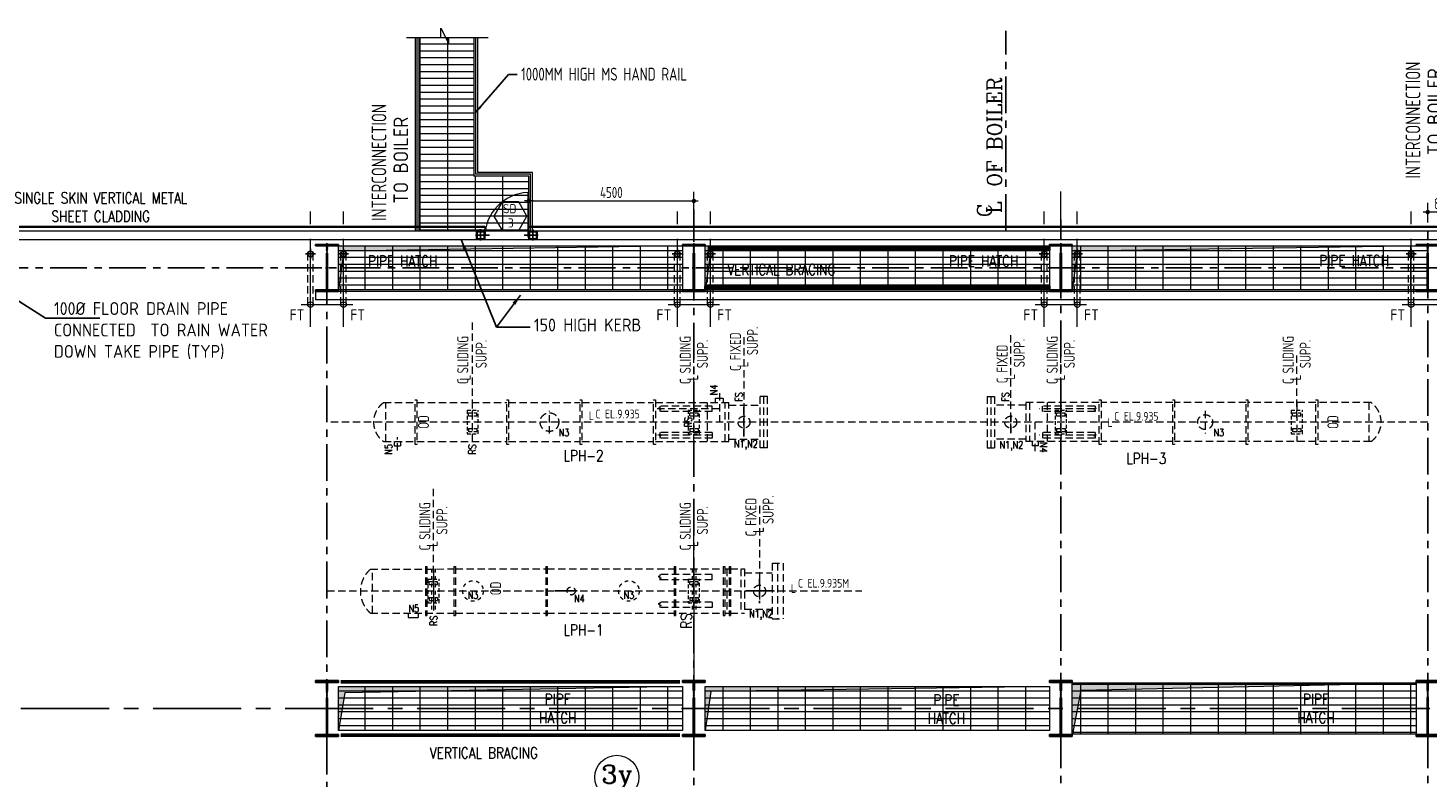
# Model space of a CAD drawing. Extents: x 18893 to 3351893, y -610358 to 406739.
# Tile 75 of 256: x 443057 to 481215, y 127381 to 147807. Entities that reach past the tile are written whole.
import ezdxf
from ezdxf.enums import TextEntityAlignment as Align

# ---------------------------------------------------------------- set-up
doc = ezdxf.new("R2010")
doc.units = 0
doc.header["$LTSCALE"] = 800
doc.header["$MEASUREMENT"] = 0
for name, pattern in [('CENTER', [2, 1.25, -0.25, 0.25, -0.25]), ('CENTER2', [1.125, 0.75, -0.125, 0.125, -0.125]), ('DASHDOT', [1, 0.5, -0.25, 0, -0.25]), ('HIDDEN', [0.375, 0.25, -0.125]), ('HIDDENS', [0.25, 0.125, -0.125])]:
    doc.linetypes.add(name, pattern=pattern)
doc.layers.get('0').update_dxf_attribs({"linetype": 'CONTINUOUS'})
for name, color, linetype, lineweight in [('2CON', 1, 'CONTINUOUS', 13), ('A-REMOVABLE GRATING', 252, 'CONTINUOUS', 9), ('A-WIN TAG', 3, 'CONTINUOUS', 13), ('CL LINE', 253, 'CONTINUOUS', 13), ('CLAD-1', 3, 'CONTINUOUS', 15), ('CONCRETE', 4, 'CONTINUOUS', 15), ('D', 2, 'CONTINUOUS', 15), ('DIM', 4, 'CONTINUOUS', 13), ('DOOR', 235, 'CONTINUOUS', 13), ('EQUPT', 251, 'HIDDEN', 9), ('HANDRAIL', 3, 'CONTINUOUS', 15), ('LOGO', 7, 'CONTINUOUS', 13), ('Opening', 30, 'CONTINUOUS', 15), ('STEEL-PLATFORMS', 42, 'CONTINUOUS', 15), ('T', 3, 'CONTINUOUS', 15), ('TEXT', 3, 'CONTINUOUS', 15)]:
    doc.layers.add(name, color=color, linetype=linetype, lineweight=lineweight)
for name, color, linetype in [('2MM', 2, 'CONTINUOUS'), ('CEN', 2, 'CENTER'), ('CENTER', 2, 'CENTER'), ('CL', 2, 'CENTER2'), ('COL', 1, 'CENTER'), ('GRID', 8, 'CENTER'), ('RAINWATER', 2, 'CONTINUOUS'), ('STR', 2, 'CONTINUOUS')]:
    doc.layers.add(name, color=color, linetype=linetype)
doc.styles.add('nik', font='isocp.shx')
doc.styles.add('ROMANC', font='romanc')
doc.styles.add('ROMANS', font='ISO9.shx', dxfattribs={"width": 0.8})
doc.styles.add('S3', font='ROMANS1.SHX', dxfattribs={"width": 0.8})
doc.styles.get("Standard").update_dxf_attribs({"font": 'ISO9'})
doc.styles.add('VER', font='ISO9.SHX')
doc.linetypes.add('FENCELINE1', pattern='A,0.25,-0.1,[133,ltypeshp.shx,S=0.1,R=0,X=-0.1,Y=0],-0.1,1', length=1.45)
doc.dimstyles.new('barka INTERNAL DIM', dxfattribs={"dimscale": 100, "dimtxt": 3, "dimasz": 1.2, "dimexe": 2.5, "dimexo": 2.5, "dimgap": 0.8, "dimtad": 1, "dimdsep": 46, "dimtxsty": 'ROMANS', "dimblk": 'DDOT1', "dimcen": 0, "dimclrd": 256, "dimclre": 256, "dimclrt": 2, "dimadec": 0, "dimazin": 2, "dimtp": 0.1, "dimtm": 0.1, "dimtfac": 0.71, "dimtmove": 2, "dimatfit": 3, "dimfxl": 0, "dimlwd": -1, "dimlwe": -1, "dimarcsym": 0})
doc.dimstyles.get("Standard").update_dxf_attribs({"dimtxt": 0.18, "dimasz": 0.18, "dimexe": 0.18, "dimexo": 0.0625, "dimgap": 0.09, "dimtad": 0, "dimtih": 1, "dimtoh": 1, "dimdec": 4, "dimzin": 0, "dimdsep": 46, "dimtxsty": 'Standard', "dimcen": 0.09, "dimadec": 0, "dimazin": 0, "dimtfac": 1, "dimtdec": 4, "dimtofl": 0, "dimtmove": 0, "dimatfit": 3, "dimfxl": 0, "dimtolj": 1, "dimtzin": 0, "dimarcsym": 0})

# ---------------------------------------------------------------- blocks, each defined once
blk = doc.blocks.new('A$C1C927E47')
at = {"layer": 'COL'}
h = blk.add_hatch(dxfattribs=at)
h.set_pattern_fill('ANSI31', color=256, scale=100, style=0)
h.paths.add_polyline_path([(16, 0), (0, 0), (0, -710), (16, -710)])
h.paths.add_polyline_path([(16, 710), (0, 710), (0, 0), (16, 0)])
h.paths.add_polyline_path([(0, 710), (-16, 710), (-16, 0), (0, 0)])
h.paths.add_polyline_path([(0, 0), (-16, 0), (-16, -710), (0, -710)])
h.paths.add_polyline_path([(-310, -710), (-310, -760), (0, -760), (0, -710)])
h.paths.add_polyline_path([(310, -760), (310, -710), (0, -710), (0, -760)])
h.paths.add_polyline_path([(310, 710), (310, 760), (0, 760), (0, 710)])
h.paths.add_polyline_path([(-310, 760), (-310, 710), (0, 710), (0, 760)])
at = {"layer": 'COL', "color": 2}
for p, q in [((0, -792), (0, 792)), ((44, 0), (-44, 0))]:
    blk.add_line(p, q, dxfattribs=at)
at = {"layer": 'COL'}
for p, q in [((310, 760), (-310, 760)), ((-310, 760), (-310, 710)), ((310, 710), (-310, 710)), ((-16, -710), (-16, 710)), ((16, -710), (16, 710)), ((310, 760), (310, 710)), ((-310, -710), (310, -710)), ((-310, -760), (-310, -710)), ((-310, -760), (310, -760)), ((310, -760), (310, -710))]:
    blk.add_line(p, q, dxfattribs=at)
blk = doc.blocks.new('A$C14326149')
at = {"layer": 'COL'}
h = blk.add_hatch(dxfattribs=at)
h.set_pattern_fill('ANSI31', color=256, scale=100, style=0)
h.paths.add_polyline_path([(310, 640), (0, 640), (0, 600), (310, 600)])
h.paths.add_polyline_path([(0, 600), (0, 640), (-310, 640), (-310, 600)])
h.paths.add_polyline_path([(0, -640), (0, -600), (-310, -600), (-310, -640)])
h.paths.add_polyline_path([(0, -600), (0, -640), (310, -640), (310, -600)])
h.paths.add_polyline_path([(-16, 0), (0, 0), (0, 600), (-16, 600)])
h.paths.add_polyline_path([(0, 0), (16, 0), (16, 600), (0, 600)])
h.paths.add_polyline_path([(16, 0), (0, 0), (0, -600), (16, -600)])
h.paths.add_polyline_path([(-16, -600), (0, -600), (0, 0), (-16, 0)])
for p, q in [((310, 640), (-310, 640)), ((-310, 640), (-310, 600)), ((310, 600), (-310, 600)), ((-16, -600), (-16, 600)), ((16, -600), (16, 600)), ((310, 640), (310, 600)), ((-310, -600), (310, -600)), ((-310, -640), (-310, -600)), ((-310, -640), (310, -640)), ((310, -640), (310, -600))]:
    blk.add_line(p, q, dxfattribs=at)
at = {"layer": 'COL', "color": 2}
for p, q in [((0, -672), (0, 672)), ((44, 0), (-44, 0))]:
    blk.add_line(p, q, dxfattribs=at)
blk = doc.blocks.new('DDOT1')
blk.add_line((-1, 0), (1, 0))
at = {"const_width": 0.5}
blk.add_lwpolyline([(-0.25, 0, 1), (0.25, 0, 1)], format="xyb", close=True, dxfattribs=at)
blk = doc.blocks.new('*D356')
at = {"layer": 'DIM'}
for p, q in [((456707, 142374), (456707, 143347)), ((456827, 143097), (461087, 143097)), ((461207, 142548), (461207, 143347))]:
    blk.add_line(p, q, dxfattribs=at)
at = {"layer": 'DIM', "xscale": 119.9999999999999, "yscale": 119.9999999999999, "zscale": 119.9999999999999, "rotation": 180}
blk.add_blockref('DDOT1', (456707, 143097), dxfattribs=at)
at = {"layer": 'DIM', "xscale": 119.9999999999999, "yscale": 119.9999999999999, "zscale": 119.9999999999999}
blk.add_blockref('DDOT1', (461207, 143097), dxfattribs=at)
at = {"layer": 'DIM', "color": 2, "insert": (458957, 143327), "char_height": 300, "attachment_point": 5, "style": 'ROMANS'}
blk.add_mtext('4500', dxfattribs=at)
blk = doc.blocks.new('*D273')
at = {"layer": 'DIM'}
for p, q in [((481207, 142507), (481207, 143044)), ((481887, 142794), (481327, 142794)), ((482007, 142735), (482007, 143044))]:
    blk.add_line(p, q, dxfattribs=at)
at = {"layer": 'DIM', "xscale": 119.9999999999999, "yscale": 119.9999999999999, "zscale": 119.9999999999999, "rotation": 180}
blk.add_blockref('DDOT1', (481207, 142794), dxfattribs=at)
at = {"layer": 'DIM', "xscale": 119.9999999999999, "yscale": 119.9999999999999, "zscale": 119.9999999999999}
blk.add_blockref('DDOT1', (482007, 142794), dxfattribs=at)
at = {"layer": 'DIM', "color": 2, "insert": (481607, 143024), "char_height": 300, "attachment_point": 5, "style": 'ROMANS'}
blk.add_mtext('800', dxfattribs=at)
blk = doc.blocks.new('SERVICE BUILDING-ARCH$0$dd1')
at = {"layer": 'DOOR'}
blk.add_lwpolyline([(-1000, 975), (0, 975), (0, 1000), (-1000, 1000)], close=True, dxfattribs=at)
blk.add_arc((13, 1014), 1014, 182.2093, 269.2412, dxfattribs=at)
blk = doc.blocks.new('A$C5FF37D36')
at = {"layer": '2MM'}
for p, q in [((0, 75), (-75, 75)), ((-75, 75), (-75, -75)), ((0, 75), (75, 75)), ((75, 75), (75, -75)), ((-75, -75), (0, -75)), ((75, -75), (0, -75))]:
    blk.add_line(p, q, dxfattribs=at)
for points in [[(0, -75), (0, -66, 0.397434), (-2, -64), (-63, -60, -0.397434), (-65, -58), (-65, 58, -0.397434), (-63, 60), (-2, 64, 0.397434), (0, 66), (0, 75)], [(0, -75), (0, -66, -0.397434), (2, -64), (63, -60, 0.397434), (65, -58), (65, 58, 0.397434), (63, 60), (2, 64, -0.397434), (0, 66), (0, 75)]]:
    blk.add_lwpolyline(points, format="xyb", dxfattribs=at)
at = {"layer": 'CL'}
for p, q in [((162, 0), (-95, 0)), ((0, 110), (0, -94))]:
    blk.add_line(p, q, dxfattribs=at)

msp = doc.modelspace()

# ---------------------------------------------------------------- hatches: boundary and pattern name
at = {"layer": 'A-REMOVABLE GRATING'}
h = msp.add_hatch(dxfattribs=at)
h.set_pattern_fill('GRATE', color=256, scale=6000, style=0)
h.paths.add_polyline_path([(455206.54, 147546.72), (453706.54, 147546.72), (453706.54, 142273.93), (456706.54, 142273.93), (456706.54, 143773.93), (455206.54, 143773.93)])
h = msp.add_hatch(dxfattribs=at)
h.set_pattern_fill('GRATE', color=256, scale=6000, style=0)
h.paths.add_polyline_path([(451516.54, 129873.93), (460896.54, 129873.93), (460896.54, 128673.93), (451516.54, 128673.93)])
h.paths.add_polyline_path([(461516.54, 129873.93), (470896.54, 129873.93), (470896.54, 128673.93), (461516.54, 128673.93)])
h.paths.add_polyline_path([(480896.54, 128573.93), (471516.54, 128573.93), (471516.54, 129973.93), (480896.54, 129973.93)])
h.paths.add_polyline_path([(500880.54, 129873.93), (491516.54, 129873.93), (491516.54, 128673.93), (500880.54, 128673.93)])
h.paths.add_polyline_path([(491516.54, 104873.93), (500896.54, 104873.93), (500896.54, 103673.93), (491516.54, 103673.93)])
h.paths.add_polyline_path([(471516.54, 104873.93), (479271.54, 104873.93), (479271.54, 103673.93), (471516.54, 103673.93)])
h.paths.add_polyline_path([(461516.54, 104873.93), (470896.54, 104873.93), (470896.54, 103673.93), (461516.54, 103673.93)])
h.paths.add_polyline_path([(451516.54, 104873.93), (460896.54, 104873.93), (460896.54, 103673.93), (451516.54, 103673.93)])
h.paths.add_polyline_path([(471516.54, 141873.93), (481206.54, 141873.93), (481206.54, 140673.93), (471516.54, 140673.93)])
h.paths.add_polyline_path([(461516.54, 141873.93), (470896.54, 141873.93), (470896.54, 140673.93), (461516.54, 140673.93)])
h.paths.add_polyline_path([(451516.54, 141873.93), (460896.54, 141873.93), (460896.54, 140673.93), (451516.54, 140673.93)])
at = {"layer": 'Opening'}
h = msp.add_hatch(color=5, dxfattribs=at)
h.dxf.hatch_style = 1
h.paths.add_polyline_path([(460896.54, 141873.93), (451516.54, 141873.93), (451516.54, 140673.93), (451663.91, 141732.1)])
h = msp.add_hatch(color=5, dxfattribs=at)
h.dxf.hatch_style = 1
h.paths.add_polyline_path([(470896.54, 141873.93), (461516.54, 141873.93), (461516.54, 140673.93), (461663.91, 141732.1)])
h = msp.add_hatch(color=5, dxfattribs=at)
h.dxf.hatch_style = 1
h.paths.add_polyline_path([(481206.54, 141873.93), (471516.54, 141873.93), (471516.54, 140673.93), (471663.91, 141732.1)])
h = msp.add_hatch(color=5, dxfattribs=at)
h.dxf.hatch_style = 1
h.paths.add_polyline_path([(460896.54, 129873.93), (451516.54, 129873.93), (451516.54, 128673.93), (451694.31, 129704.66)])
h = msp.add_hatch(color=5, dxfattribs=at)
h.dxf.hatch_style = 1
h.paths.add_polyline_path([(470896.54, 129873.93), (461516.54, 129873.93), (461516.54, 128673.93), (461663.91, 129732.1)])
h = msp.add_hatch(color=5, dxfattribs=at)
h.dxf.hatch_style = 1
h.paths.add_polyline_path([(480880.54, 129973.93), (471516.54, 129973.93), (471516.54, 128573.93), (471532.54, 128573.93), (471762.42, 129776.62)])

# ---------------------------------------------------------------- linework, layer by layer
at = {"layer": '2CON'}
msp.add_line((456655.97, 142685.37), (455755.97, 142685.37), dxfattribs=at)
at = {"layer": 'A-WIN TAG'}
msp.add_lwpolyline([(455980.97, 143075.08), (455755.97, 142685.37), (455980.97, 142295.66), (456430.97, 142295.66), (456655.97, 142685.37), (456430.97, 143075.08)], close=True, dxfattribs=at)
at = {"layer": 'CEN', "lineweight": -2}
for p, q in [((457423.07, 132473.93), (458023.07, 132473.93)), ((462621.51, 132473.93), (463371.51, 132473.93))]:
    msp.add_line(p, q, dxfattribs=at)
at = {"layer": 'CENTER'}
msp.add_line((469706.54, 142284.18), (469706.54, 147730.52), dxfattribs=at)
at = {"layer": 'CL'}
for p, q in [((450616.63, 141653.93), (450896.45, 141653.93)), ((450756.54, 141791.5), (450756.54, 141516.36)), ((451796.45, 141653.93), (451516.63, 141653.93)), ((451656.54, 141791.5), (451656.54, 141516.36)), ((460616.63, 141653.93), (460896.45, 141653.93)), ((460756.54, 141791.5), (460756.54, 141516.36)), ((461796.45, 141653.93), (461516.63, 141653.93)), ((461656.54, 141791.5), (461656.54, 141516.36)), ((470616.63, 141653.93), (470896.45, 141653.93)), ((470756.54, 141791.5), (470756.54, 141516.36)), ((471796.45, 141653.93), (471516.63, 141653.93)), ((471656.54, 141791.5), (471656.54, 141516.36)), ((480616.63, 141653.93), (480896.45, 141653.93)), ((480756.54, 141791.5), (480756.54, 141516.36))]:
    msp.add_line(p, q, dxfattribs=at)
at = {"layer": 'CL LINE', "linetype": 'CENTER2', "ltscale": 4}
for p, q in [((471206.54, 142284.18), (471206.54, 143358.5)), ((450756.54, 139664.2), (450756.54, 142809.48)), ((451656.54, 139664.2), (451656.54, 142809.48)), ((460756.54, 139664.2), (460756.54, 142809.47)), ((461656.54, 139664.2), (461656.54, 142809.47)), ((470756.54, 139664.19), (470756.54, 142809.47)), ((471656.54, 139664.19), (471656.54, 142809.47)), ((480756.54, 139664.19), (480756.54, 142809.47)), ((450506.54, 140273.94), (451906.54, 140273.94)), ((460506.54, 140273.94), (461906.54, 140273.94)), ((470506.54, 140273.93), (471906.54, 140273.93)), ((480506.54, 140273.93), (481906.54, 140273.93))]:
    msp.add_line(p, q, dxfattribs=at)
at = {"layer": 'CLAD-1'}
for p, q in [((455506.54, 142373.93), (428506.54, 142373.93)), ((455506.54, 142401.93), (455506.54, 142273.93)), ((482007.04, 142401.93), (456706.54, 142401.93)), ((482007.04, 142373.93), (456706.54, 142373.93))]:
    msp.add_line(p, q, dxfattribs=at)
at = {"layer": 'CLAD-1', "flags": 128}
msp.add_lwpolyline([(455506.54, 142401.93), (428478.54, 142401.93), (428478.54, 140155.93), (428606.54, 140155.93), (428963.54, 140155.93), (428963.54, 130551.93), (428478.54, 130551.93), (428478.54, 130423.93)], dxfattribs=at)
at = {"layer": 'CONCRETE'}
for p, q in [((432001.54, 142043.93), (453706.54, 142043.93)), ((453706.54, 142043.93), (483207.04, 142043.93)), ((455506.54, 142043.93), (455506.54, 142273.93)), ((456706.54, 142043.93), (456706.54, 142273.93)), ((481516.54, 140633.93), (450896.54, 140633.93)), ((450896.54, 140633.93), (450896.54, 140403.93)), ((481516.54, 140403.93), (450896.54, 140403.93))]:
    msp.add_line(p, q, dxfattribs=at)
at = {"layer": 'CONCRETE', "flags": 128}
msp.add_lwpolyline([(491091.54, 142273.93), (432001.54, 142273.93)], dxfattribs=at)
at = {"layer": 'D', "linetype": 'HIDDEN'}
for p, q in [((450681.53, 140273.94), (450681.52, 141652.46)), ((450831.52, 140273.94), (450831.52, 141652.46)), ((451581.54, 140273.94), (451581.54, 141653.37)), ((451731.53, 140273.94), (451731.54, 141653.37)), ((460681.53, 140273.94), (460681.52, 141652.46)), ((460831.52, 140273.94), (460831.52, 141652.46)), ((461581.54, 140273.94), (461581.54, 141653.37)), ((461731.53, 140273.94), (461731.54, 141653.37)), ((470681.53, 140273.93), (470681.53, 141652.46)), ((470831.53, 140273.93), (470831.53, 141652.46)), ((471581.54, 140273.93), (471581.54, 141653.37)), ((471731.53, 140273.93), (471731.54, 141653.37)), ((480681.53, 140273.93), (480681.53, 141652.46)), ((480831.53, 140273.93), (480831.53, 141652.46))]:
    msp.add_line(p, q, dxfattribs=at)
at = {"layer": 'D'}
for centre in [(450756.54, 140273.94), (451656.54, 140273.94), (460756.54, 140273.94), (461656.54, 140273.94), (470756.54, 140273.93), (471656.54, 140273.93), (480756.54, 140273.93)]:
    msp.add_circle(centre, 75, dxfattribs=at)
at = {"layer": 'DIM'}
for p, q in [((461206.54, 132657.64), (461206.54, 134405.41)), ((461206.54, 132473.93), (461206.54, 130159.06)), ((453417.04, 131749.93), (453690.04, 131749.93))]:
    msp.add_line(p, q, dxfattribs=at)
at = {"layer": 'DIM', "color": 8, "linetype": 'HIDDEN', "ltscale": 0.5}
for p, q in [((453952.98, 132797.63), (453952.98, 132150.23)), ((453952.98, 132797.63), (454260.1, 132797.63)), ((454260.1, 132150.23), (454260.1, 132797.63)), ((453991.37, 132729.8), (454221.71, 132729.8)), ((453991.37, 132649.03), (453991.37, 132729.8)), ((453991.37, 132649.03), (454221.71, 132649.03)), ((454221.71, 132649.03), (454221.71, 132729.8)), ((453952.98, 132150.23), (454260.1, 132150.23)), ((453991.37, 132298.83), (454221.71, 132298.83)), ((453991.37, 132298.83), (453991.37, 132218.06)), ((453991.37, 132218.06), (454221.71, 132218.06)), ((454221.71, 132298.83), (454221.71, 132218.06))]:
    msp.add_line(p, q, dxfattribs=at)
at = {"layer": 'DIM', "color": 2}
msp.add_line((454106.54, 133003.93), (454106.54, 131943.93), dxfattribs=at)
at = {"layer": 'DIM', "color": 1}
for p, q in [((461206.54, 128573.93), (461206.54, 129973.93)), ((461206.54, 129873.93), (461206.54, 128673.93)), ((471206.54, 129973.93), (471206.54, 128573.93)), ((471206.54, 128573.93), (471206.54, 129973.93)), ((481206.54, 129973.93), (481206.54, 128573.93))]:
    msp.add_line(p, q, dxfattribs=at)
at = {"layer": 'DIM', "color": 2}
msp.add_circle((459106.54, 127398.92), 600, dxfattribs=at)
at = {"layer": 'EQUPT'}
for p, q in [((455176.54, 137187.64), (455176.54, 139859.81)), ((462571.54, 139388.79), (462571.54, 136839.29)), ((469841.54, 136839.29), (469841.54, 139515.91)), ((461206.54, 137187.64), (461206.54, 138935.41)), ((471206.54, 137187.64), (471206.54, 138935.41)), ((477636.54, 137187.64), (477636.54, 138935.41)), ((461906.54, 137865.57), (461906.54, 137073.93)), ((463011.54, 136373.93), (463011.54, 137773.93)), ((463211.54, 137773.93), (463011.54, 137773.93)), ((463111.54, 136373.93), (463111.54, 137773.93)), ((463211.54, 136373.93), (463211.54, 137773.93)), ((469201.54, 137773.93), (469401.54, 137773.93)), ((469201.54, 137773.93), (469201.54, 136373.93)), ((469301.54, 137773.93), (469301.54, 136373.93)), ((469401.54, 137773.93), (469401.54, 136373.93)), ((452752.19, 137603.93), (453606.54, 137603.93)), ((452808.63, 136543.93), (452808.63, 137603.93)), ((453656.54, 137603.93), (456106.54, 137603.93)), ((456156.54, 137603.93), (458106.54, 137603.93)), ((457270.54, 136763.13), (457270.54, 137384.73)), ((458156.54, 137603.93), (460106.54, 137603.93)), ((460156.54, 137603.93), (462156.54, 137603.93)), ((461906.54, 137433.93), (460197.19, 137433.93)), ((461206.54, 136543.93), (461206.54, 137603.93)), ((461206.54, 136543.93), (461206.54, 137603.93)), ((461576.54, 136543.93), (461576.54, 137603.93)), ((461797.04, 137723.93), (462016.04, 137723.93)), ((461797.04, 137603.93), (461797.04, 137723.93)), ((462016.04, 137603.93), (462016.04, 137723.93)), ((462056.54, 136543.93), (462056.54, 137603.93)), ((462156.54, 136543.93), (462156.54, 137603.93)), ((462156.54, 137538.93), (463011.54, 137538.93)), ((470256.54, 137538.93), (469401.54, 137538.93)), ((472256.54, 137603.93), (470256.54, 137603.93)), ((470256.54, 137603.93), (470256.54, 136543.93)), ((470356.54, 137603.93), (470356.54, 136543.93)), ((472138.63, 137433.93), (470629.28, 137433.93)), ((470836.54, 137603.93), (470836.54, 136543.93)), ((471206.54, 137603.93), (471206.54, 136543.93)), ((474256.54, 137603.93), (472306.54, 137603.93)), ((476256.54, 137603.93), (474306.54, 137603.93)), ((475142.54, 137384.73), (475142.54, 136763.13)), ((478158.54, 137603.93), (476306.54, 137603.93)), ((479661, 137603.93), (478208.54, 137603.93)), ((479604.85, 137603.93), (479604.85, 136543.93)), ((481206.54, 137073.93), (451206.54, 137073.93)), ((470506.54, 136282.29), (470506.54, 137073.93)), ((461706.54, 136713.93), (460197.19, 136713.93)), ((462156.54, 136608.93), (463011.54, 136608.93)), ((470256.54, 136608.93), (469401.54, 136608.93)), ((472138.63, 136713.93), (470629.28, 136713.93)), ((452752.19, 136543.93), (453606.54, 136543.93)), ((453039.54, 136543.93), (453039.54, 136423.93)), ((453039.54, 136423.93), (453207.54, 136423.93)), ((453207.54, 136543.93), (453207.54, 136423.93)), ((453656.54, 136543.93), (456106.54, 136543.93)), ((456156.54, 136543.93), (458106.54, 136543.93)), ((458156.54, 136543.93), (460106.54, 136543.93)), ((460156.54, 136543.93), (462156.54, 136543.93)), ((463211.54, 136373.93), (463011.54, 136373.93)), ((469201.54, 136373.93), (469401.54, 136373.93)), ((472256.54, 136543.93), (470256.54, 136543.93)), ((470422.54, 136543.93), (470422.54, 136423.93)), ((470590.54, 136423.93), (470422.54, 136423.93)), ((470590.54, 136543.93), (470590.54, 136423.93)), ((474256.54, 136543.93), (472306.54, 136543.93)), ((476256.54, 136543.93), (474306.54, 136543.93)), ((478158.54, 136543.93), (476306.54, 136543.93)), ((479661, 136543.93), (478208.54, 136543.93)), ((454106.54, 132657.64), (454106.54, 135346.97)), ((462996.51, 134788.79), (462996.51, 132239.29)), ((463336.54, 133234.93), (463336.54, 131712.93)), ((463336.54, 133234.93), (463636.54, 133234.93)), ((463486.54, 133234.93), (463486.54, 131712.93)), ((463636.54, 133234.93), (463636.54, 131712.93)), ((452393.79, 133067.85), (454666.54, 133073.93)), ((452450.24, 131867.85), (452450.24, 133067.85)), ((453887, 133143.93), (453887, 131803.93)), ((453887, 133143.93), (453927, 133143.93)), ((453927, 133143.93), (453927, 131803.93)), ((453927, 133143.93), (453927, 131803.93)), ((454106.54, 133073.93), (454106.54, 131873.93)), ((454666.54, 133143.93), (454666.54, 131803.93)), ((454666.54, 133143.93), (454706.54, 133143.93)), ((454706.54, 133143.93), (454706.54, 131803.93)), ((454706.54, 133143.93), (454706.54, 131803.93)), ((454706.54, 133073.93), (457166.54, 133073.93)), ((457166.54, 133143.93), (457166.54, 131803.93)), ((457166.54, 133143.93), (457206.54, 133143.93)), ((457206.54, 133143.93), (457206.54, 131803.93)), ((457206.54, 133143.93), (457206.54, 131803.93)), ((457206.54, 133073.93), (462006.54, 133073.93)), ((460666.54, 133143.93), (460666.54, 131803.93)), ((460666.54, 133143.93), (460706.54, 133143.93)), ((460706.54, 133143.93), (460706.54, 131803.93)), ((460706.54, 133143.93), (460706.54, 131803.93)), ((461206.54, 133003.93), (461206.54, 131943.93)), ((462006.54, 133143.93), (462006.54, 131803.93)), ((462006.54, 133143.93), (462046.54, 133143.93)), ((462046.54, 133143.93), (462046.54, 131803.93)), ((462046.54, 133073.93), (462166.54, 133073.93)), ((462106.54, 133073.93), (462106.54, 131873.93)), ((462166.54, 133143.93), (462166.54, 131803.93)), ((462166.54, 133143.93), (462206.54, 133143.93)), ((462206.54, 133143.93), (462206.54, 131803.93)), ((462206.54, 133143.93), (462206.54, 131803.93)), ((462206.54, 133073.93), (462586.54, 133073.93)), ((462486.54, 133073.93), (462486.54, 131873.93)), ((462586.54, 133073.93), (462586.54, 131873.93)), ((462586.54, 132968.93), (463336.54, 132968.93)), ((451206.54, 132473.93), (465780.98, 132473.93)), ((452393.79, 131867.85), (454666.54, 131873.93)), ((453417.04, 131873.93), (453417.04, 131749.93)), ((453690.04, 131873.93), (453690.04, 131749.93)), ((453887, 131803.93), (453927, 131803.93)), ((454666.54, 131803.93), (454706.54, 131803.93)), ((454706.54, 131873.93), (457166.54, 131873.93)), ((457166.54, 131803.93), (457206.54, 131803.93)), ((457206.54, 131873.93), (462006.54, 131873.93)), ((460666.54, 131803.93), (460706.54, 131803.93)), ((462006.54, 131803.93), (462046.54, 131803.93)), ((462046.54, 131873.93), (462166.54, 131873.93)), ((462166.54, 131803.93), (462206.54, 131803.93)), ((462206.54, 131873.93), (462586.54, 131873.93)), ((462586.54, 131978.93), (463336.54, 131978.93)), ((463336.54, 131712.93), (463636.54, 131712.93))]:
    msp.add_line(p, q, dxfattribs=at)
at = {"layer": 'EQUPT', "color": 8, "linetype": 'HIDDEN', "ltscale": 0.5}
for p, q in [((455022.98, 137397.63), (455022.98, 136750.23)), ((455022.98, 137397.63), (455330.1, 137397.63)), ((455330.1, 136750.23), (455330.1, 137397.63)), ((477482.98, 137397.63), (477482.98, 136750.23)), ((477482.98, 137397.63), (477790.1, 137397.63)), ((477790.1, 136750.23), (477790.1, 137397.63)), ((455061.37, 137329.8), (455291.71, 137329.8)), ((455061.37, 137249.03), (455061.37, 137329.8)), ((455061.37, 137249.03), (455291.71, 137249.03)), ((455291.71, 137249.03), (455291.71, 137329.8)), ((477521.37, 137329.8), (477751.71, 137329.8)), ((477521.37, 137249.03), (477521.37, 137329.8)), ((477521.37, 137249.03), (477751.71, 137249.03)), ((477751.71, 137249.03), (477751.71, 137329.8)), ((455022.98, 136750.23), (455330.1, 136750.23)), ((455061.37, 136898.83), (455291.71, 136898.83)), ((455061.37, 136898.83), (455061.37, 136818.06)), ((455061.37, 136818.06), (455291.71, 136818.06)), ((455291.71, 136898.83), (455291.71, 136818.06)), ((477482.98, 136750.23), (477790.1, 136750.23)), ((477521.37, 136898.83), (477751.71, 136898.83)), ((477521.37, 136898.83), (477521.37, 136818.06)), ((477521.37, 136818.06), (477751.71, 136818.06)), ((477751.71, 136898.83), (477751.71, 136818.06))]:
    msp.add_line(p, q, dxfattribs=at)
at = {"layer": 'EQUPT', "color": 2}
for p, q in [((455176.54, 136543.93), (455176.54, 137603.93)), ((477636.54, 137603.93), (477636.54, 136543.93)), ((453123.54, 136297.29), (453123.54, 136666.82))]:
    msp.add_line(p, q, dxfattribs=at)
at = {"layer": 'EQUPT', "linetype": 'HIDDEN'}
for p, q in [((460274.46, 137450.23), (460245.06, 137450.23)), ((460245.06, 137450.23), (460303.86, 137417.63)), ((461706.54, 137508.93), (460274.46, 137508.93)), ((460274.46, 137508.93), (460274.46, 137450.23)), ((460274.46, 137417.63), (460274.46, 137358.93)), ((460303.86, 137417.63), (460274.46, 137417.63)), ((461706.54, 137358.93), (461706.54, 137508.93)), ((470706.54, 137358.93), (470706.54, 137508.93)), ((472138.63, 137508.93), (470706.54, 137508.93)), ((472168.03, 137450.23), (472109.22, 137417.63)), ((472109.22, 137417.63), (472138.63, 137417.63)), ((472138.63, 137508.93), (472138.63, 137450.23)), ((472138.63, 137450.23), (472168.03, 137450.23)), ((472138.63, 137417.63), (472138.63, 137358.93)), ((461706.54, 137358.93), (460274.46, 137358.93)), ((472138.63, 137358.93), (470706.54, 137358.93)), ((460274.46, 136730.23), (460245.06, 136730.23)), ((460245.06, 136730.23), (460303.86, 136697.63)), ((461706.54, 136788.93), (460274.46, 136788.93)), ((460274.46, 136788.93), (460274.46, 136730.23)), ((460274.46, 136697.63), (460274.46, 136638.93)), ((460303.86, 136697.63), (460274.46, 136697.63)), ((461706.54, 136638.93), (460274.46, 136638.93)), ((461706.54, 136788.93), (461706.54, 136638.93)), ((470706.54, 136788.93), (470706.54, 136638.93)), ((472138.63, 136788.93), (470706.54, 136788.93)), ((472138.63, 136638.93), (470706.54, 136638.93)), ((472168.03, 136730.23), (472109.22, 136697.63)), ((472109.22, 136697.63), (472138.63, 136697.63)), ((472138.63, 136788.93), (472138.63, 136730.23)), ((472138.63, 136730.23), (472168.03, 136730.23)), ((472138.63, 136697.63), (472138.63, 136638.93)), ((460274.46, 132872.73), (460230.36, 132872.73)), ((460230.36, 132872.73), (460318.56, 132823.83)), ((461706.54, 132923.93), (460274.46, 132923.93)), ((460274.46, 132923.28), (460274.46, 132872.73)), ((460274.46, 132823.83), (460274.46, 132773.28)), ((460318.56, 132823.83), (460274.46, 132823.83)), ((461706.54, 132773.93), (461706.54, 132923.93)), ((461706.54, 132773.93), (460274.46, 132773.93)), ((460274.46, 132123.38), (460230.36, 132123.38)), ((460230.36, 132123.38), (460318.56, 132074.48)), ((461706.54, 132173.93), (460274.46, 132173.93)), ((460274.46, 132173.93), (460274.46, 132123.38)), ((460274.46, 132173.93), (460274.46, 132123.38)), ((460274.46, 132074.48), (460274.46, 132023.93)), ((460274.46, 132074.48), (460274.46, 132023.93)), ((460318.56, 132074.48), (460274.46, 132074.48)), ((461706.54, 132173.93), (461706.54, 132023.93)), ((461706.54, 132023.93), (460274.46, 132023.93))]:
    msp.add_line(p, q, dxfattribs=at)
at = {"layer": 'EQUPT', "linetype": 'HIDDEN', "ltscale": 0.5}
for p, q in [((461052.98, 137397.63), (461052.98, 136750.23)), ((461052.98, 137397.63), (461360.1, 137397.63)), ((461360.1, 136750.23), (461360.1, 137397.63)), ((471052.98, 137397.63), (471052.98, 136750.23)), ((471052.98, 137397.63), (471360.1, 137397.63)), ((471360.1, 136750.23), (471360.1, 137397.63)), ((461091.37, 137329.8), (461321.71, 137329.8)), ((461091.37, 137249.03), (461091.37, 137329.8)), ((461091.37, 137249.03), (461321.71, 137249.03)), ((461321.71, 137249.03), (461321.71, 137329.8)), ((471091.37, 137329.8), (471321.71, 137329.8)), ((471091.37, 137249.03), (471091.37, 137329.8)), ((471091.37, 137249.03), (471321.71, 137249.03)), ((471321.71, 137249.03), (471321.71, 137329.8)), ((461052.98, 136750.23), (461360.1, 136750.23)), ((461091.37, 136898.83), (461321.71, 136898.83)), ((461091.37, 136898.83), (461091.37, 136818.06)), ((461091.37, 136818.06), (461321.71, 136818.06)), ((461321.71, 136898.83), (461321.71, 136818.06)), ((471052.98, 136750.23), (471360.1, 136750.23)), ((471091.37, 136898.83), (471321.71, 136898.83)), ((471091.37, 136898.83), (471091.37, 136818.06)), ((471091.37, 136818.06), (471321.71, 136818.06)), ((471321.71, 136898.83), (471321.71, 136818.06)), ((461052.98, 132797.63), (461052.98, 132150.23)), ((461052.98, 132797.63), (461360.1, 132797.63)), ((461360.1, 132150.23), (461360.1, 132797.63)), ((461091.37, 132729.8), (461321.71, 132729.8)), ((461091.37, 132649.03), (461091.37, 132729.8)), ((461091.37, 132649.03), (461321.71, 132649.03)), ((461321.71, 132649.03), (461321.71, 132729.8)), ((461052.98, 132150.23), (461360.1, 132150.23)), ((461091.37, 132298.83), (461321.71, 132298.83)), ((461091.37, 132298.83), (461091.37, 132218.06)), ((461091.37, 132218.06), (461321.71, 132218.06)), ((461321.71, 132298.83), (461321.71, 132218.06))]:
    msp.add_line(p, q, dxfattribs=at)
at = {"layer": 'EQUPT', "lineweight": -2}
for p, q in [((462571.54, 137481.22), (462571.54, 136551.93)), ((469841.54, 136773.93), (469841.54, 137369.49)), ((462996.19, 132803.96), (462996.84, 132143.9))]:
    msp.add_line(p, q, dxfattribs=at)
at = {"layer": 'EQUPT', "linetype": 'HIDDENS'}
for p, q in [((454056.58, 133073.93), (454056.58, 131873.93)), ((454156.51, 133073.93), (454156.51, 131873.93)), ((461156.58, 133073.93), (461156.58, 131873.93)), ((461256.51, 133073.93), (461256.51, 131873.93))]:
    msp.add_line(p, q, dxfattribs=at)
at = {"layer": 'EQUPT'}
for points in [[(453656.54, 137681.01), (453656.54, 136466.85), (453606.54, 136466.85), (453606.54, 137681.01)], [(456156.54, 137681.01), (456156.54, 136466.85), (456106.54, 136466.85), (456106.54, 137681.01)], [(458156.54, 137681.01), (458156.54, 136466.85), (458106.54, 136466.85), (458106.54, 137681.01)], [(460156.54, 137681.01), (460156.54, 136466.85), (460106.54, 136466.85), (460106.54, 137681.01)], [(472256.54, 136466.85), (472256.54, 137681.01), (472306.54, 137681.01), (472306.54, 136466.85)], [(474256.54, 136466.85), (474256.54, 137681.01), (474306.54, 137681.01), (474306.54, 136466.85)], [(476256.54, 136466.85), (476256.54, 137681.01), (476306.54, 137681.01), (476306.54, 136466.85)], [(478158.54, 136466.85), (478158.54, 137681.01), (478208.54, 137681.01), (478208.54, 136466.85)]]:
    msp.add_lwpolyline(points, close=True, dxfattribs=at)
for centre, radius in [((457270.54, 137073.93), 254), ((462571.54, 137073.93), 162), ((469841.54, 137073.93), 162), ((475142.54, 137073.93), 203), ((457860.54, 132473.93), 109.5), ((462996.51, 132473.93), 162)]:
    msp.add_circle(centre, radius, dxfattribs=at)
at = {"layer": 'EQUPT', "linetype": 'HIDDENS'}
for centre in [(455186.54, 132473.93), (459434.54, 132473.93)]:
    msp.add_circle(centre, 279.5, dxfattribs=at)
at = {"layer": 'EQUPT'}
for centre, radius, start, end in [((453120.14, 137073.93), 645.21, 124.770663, 235.229337), ((479293.72, 137073.93), 644.82, 304.721185, 55.278815), ((452904.4, 132467.85), 787.86, 130.398241, 229.601759)]:
    msp.add_arc(centre, radius, start, end, dxfattribs=at)
at = {"layer": 'GRID'}
for p, q in [((461206.54, 97181.86), (461206.54, 142862.8)), ((471206.54, 97244.07), (471206.54, 142594.73)), ((481206.54, 97244.07), (481206.54, 142256.57)), ((421265.22, 141273.93), (527975.25, 141273.93)), ((451206.54, 141273.93), (451206.54, 97175.07))]:
    msp.add_line(p, q, dxfattribs=at)
at = {"layer": 'GRID', "linetype": 'CENTER2', "ltscale": 4}
msp.add_line((421265.22, 129273.93), (536447.5, 129273.93), dxfattribs=at)
at = {"layer": 'HANDRAIL', "linetype": 'FENCELINE1', "ltscale": 0.75}
for p, q in [((453656.54, 147546.72), (453656.54, 142273.93)), ((455256.54, 147546.72), (455256.54, 143823.93)), ((456756.54, 143823.93), (455256.54, 143823.93)), ((456756.54, 142273.93), (456756.54, 143823.93))]:
    msp.add_line(p, q, dxfattribs=at)
at = {"layer": 'Opening'}
for points in [[(451516.54, 141873.93), (460896.54, 141873.93), (460896.54, 140673.93), (451516.54, 140673.93)], [(461516.54, 141873.93), (470896.54, 141873.93), (470896.54, 140673.93), (461516.54, 140673.93)], [(471516.54, 141873.93), (481206.54, 141873.93), (481206.54, 140673.93), (471516.54, 140673.93)], [(461516.54, 129873.93), (470896.54, 129873.93), (470896.54, 128673.93), (461516.54, 128673.93)], [(461516.54, 129873.93), (470896.54, 129873.93), (470896.54, 128673.93), (461516.54, 128673.93)], [(480896.54, 128573.93), (471516.54, 128573.93), (471516.54, 129973.93), (480896.54, 129973.93)]]:
    msp.add_lwpolyline(points, close=True, dxfattribs=at)
at = {"layer": 'Opening', "flags": 128}
for points in [[(460896.54, 141873.93), (451663.91, 141732.1), (451516.54, 140673.93)], [(470896.54, 141873.93), (461663.91, 141732.1), (461516.54, 140673.93)], [(481206.54, 141873.93), (471663.91, 141732.1), (471516.54, 140673.93)], [(460896.54, 129873.93), (451694.31, 129704.66), (451516.54, 128673.93)], [(470896.54, 129873.93), (461663.91, 129732.1), (461516.54, 128673.93)]]:
    msp.add_lwpolyline(points, dxfattribs=at)
msp.add_lwpolyline([(451516.54, 129873.93), (460896.54, 129873.93), (460896.54, 128673.93), (451516.54, 128673.93)], close=True, dxfattribs=at)
at = {"layer": 'Opening'}
msp.add_lwpolyline([(471532.54, 128573.93), (471762.42, 129776.62), (480880.54, 129973.93)], dxfattribs=at)
at = {"layer": 'RAINWATER'}
for centre in [(450756.54, 141653.93), (451656.54, 141653.93), (460756.54, 141653.93), (461656.54, 141653.93), (470756.54, 141653.93), (471656.54, 141653.93), (480756.54, 141653.93)]:
    msp.add_circle(centre, 75, dxfattribs=at)
at = {"layer": 'STEEL-PLATFORMS'}
for p, q in [((453606.54, 147546.72), (453606.54, 142273.93)), ((453706.54, 147546.72), (453706.54, 142273.93)), ((453706.54, 147546.72), (455206.54, 147546.72)), ((455206.54, 147546.72), (455206.54, 143773.93)), ((455306.54, 147546.72), (455306.54, 143873.93)), ((456806.54, 143873.93), (455306.54, 143873.93)), ((456806.54, 142273.93), (456806.54, 143873.93)), ((456706.54, 143773.93), (455206.54, 143773.93)), ((456706.54, 142273.93), (456706.54, 143773.93))]:
    msp.add_line(p, q, dxfattribs=at)
at = {"layer": 'STEEL-PLATFORMS', "flags": 128}
msp.add_lwpolyline([(453370.7, 147546.72), (454308.32, 147546.72), (454308.32, 147807.13), (454523.66, 147374.49), (454523.66, 147546.72), (455598.36, 147546.72)], dxfattribs=at)
at = {"layer": 'STR', "color": 7, "linetype": 'DASHDOT', "const_width": 100}
for points in [[(461581.54, 141803.93), (470931.54, 141803.93)], [(461481.54, 140743.93), (470931.54, 140743.93)], [(451581.54, 129998.93), (460831.54, 129998.93)], [(451581.54, 128548.93), (460831.54, 128548.93)]]:
    msp.add_lwpolyline(points, dxfattribs=at)

# ---------------------------------------------------------------- block references
at = {"layer": 'CL', "ltscale": 100000, "yscale": 1.5, "zscale": 1.5}
for p, xscale in [((455394.04, 142161.43), 1.5), ((456819.04, 142161.43), -1.5)]:
    msp.add_blockref('A$C5FF37D36', p, dxfattribs=dict(at, xscale=xscale))
at = {"layer": 'COL'}
for name, p in [('A$C14326149', (451206.54, 141273.93)), ('A$C14326149', (461206.54, 141273.93)), ('A$C14326149', (471206.54, 141273.93)), ('A$C14326149', (481206.54, 141273.93)), ('A$C1C927E47', (451206.54, 129273.93)), ('A$C1C927E47', (461206.54, 129273.93)), ('A$C1C927E47', (471206.54, 129273.93)), ('A$C1C927E47', (481206.54, 129273.93))]:
    msp.add_blockref(name, p, dxfattribs=at)
at = {"layer": 'DOOR', "xscale": 1.199999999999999, "yscale": 1.199999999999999, "zscale": 1.199999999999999, "rotation": 269.9999999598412}
msp.add_blockref('SERVICE BUILDING-ARCH$0$dd1', (455506.54, 142123.93), dxfattribs=at)

# ---------------------------------------------------------------- texts
at = {"layer": 'A-WIN TAG'}
for s, p in [('SD', (456186.28, 142885.31)), ('3', (456217.56, 142499.5))]:
    msp.add_text(s, height=250, dxfattribs=at).set_placement(p, align=Align.MIDDLE)
at = {"layer": 'EQUPT', "style": 'ROMANS', "width": 0.8}
for s, p in [('SUPP.', (462954.95, 138898.11)), ('C SLIDING', (455057.24, 138108.14)), ('SUPP.', (455559.95, 138541.89)), ('C SLIDING', (461122.29, 138108.14)), ('SUPP.', (461589.95, 138541.89)), ('C FIXED', (462487.29, 138464.37)), ('C FIXED', (469757.29, 138131.9)), ('SUPP.', (470224.95, 138565.65)), ('C SLIDING', (471122.29, 138108.14)), ('SUPP.', (471589.95, 138541.89)), ('C SLIDING', (477552.29, 138108.14)), ('SUPP.', (478019.95, 138541.89)), ('L', (462688.02, 138565.57)), ('L', (455126.59, 138209.35)), ('L', (461323.02, 138209.35)), ('L', (469958.02, 138233.1)), ('L', (471323.02, 138209.35)), ('L', (477753.02, 138209.35)), ('C SLIDING', (454022.29, 133578.14)), ('C SLIDING', (461122.29, 133578.14)), ('C FIXED', (462912.26, 133959.37)), ('SUPP.', (463379.91, 134298.11)), ('SUPP.', (454489.95, 134011.89)), ('SUPP.', (461589.95, 134011.89)), ('L', (463112.99, 134060.57)), ('L', (454223.02, 133679.35)), ('L', (461323.02, 133679.35))]:
    msp.add_text(s, height=300, rotation=90, dxfattribs=at).set_placement(p)
at = {"layer": 'EQUPT', "width": 0.8}
for s, height, rotation, style, p in [('N4', 200, 90, 'S3', (461853.18, 137953.09)), ('FS', 200, 90, 'S3', (462532.4, 137760.98)), ('FS', 200, 90, 'S3', (469794.9, 137760.98)), ('OD', 300, 90, 'ROMANS', (453986.04, 137073.93)), ('RS', 200, 90, 'S3', (461149.7, 137073.78)), ('OD', 300, 90, 'ROMANS', (478773.82, 137073.93)), ('N5', 200, 90, 'S3', (452986.98, 136334.29)), ('RS', 200, 90, 'S3', (455266.58, 136334.29)), ('N4', 200, 270, 'S3', (470637.52, 136381)), ('OD', 300, 90, 'ROMANS', (455953.22, 132543.1)), ('RS', 200, 90, 'S3', (454213.7, 131664.29))]:
    msp.add_text(s, height=height, rotation=rotation, dxfattribs=dict(at, style=style)).set_placement(p, align=Align.CENTER)
at = {"layer": 'EQUPT'}
for s, height, style, width, p in [('C EL.9.935', 237.5, 'ROMANS', 0.9, (459127.15, 137175.86)), ('L', 237.5, 'ROMANS', 0.9, (458410.97, 137126.77)), ('L', 237.5, 'ROMANS', 0.9, (472550.69, 136942.01)), ('C EL.9.935', 237.5, 'ROMANS', 0.9, (473266.86, 137112.88)), ('N3', 200, 'S3', 0.8, (457667.34, 136690.03)), ('N3', 200, 'S3', 0.8, (475512.13, 136690.03)), ('N1,N2', 200, 'S3', 0.8, (462620.92, 136378.48)), ('N1,N2', 200, 'S3', 0.8, (469859.68, 136356.93)), ('C EL.9.935M', 237.5, 'ROMANS', 0.9, (464740.88, 132565.5)), ('L', 237.5, 'ROMANS', 0.9, (463919.68, 132421.63)), ('N1,N2', 200, 'S3', 0.8, (463033.42, 131748.48))]:
    msp.add_text(s, height=height, dxfattribs=dict(at, style=style, width=width)).set_placement(p, align=Align.CENTER)
at = {"layer": 'EQUPT', "style": 'S3', "width": 0.8}
for s, p in [('N3', (455041.64, 132259.84)), ('N3', (459289.64, 132259.84)), ('N5', (453427.39, 131896.19)), ('N4', (457940.68, 132169.81))]:
    msp.add_text(s, height=200, dxfattribs=at).set_placement(p)
at = {"layer": 'LOGO', "color": 4, "style": 'ROMANC'}
for s, p in [('OF BOILER', (469400.82, 143482.99)), ('C', (469126.63, 142654.67)), ('L', (469392.27, 142763.19))]:
    msp.add_text(s, height=400, rotation=90, dxfattribs=at).set_placement(p, align=Align.MIDDLE_LEFT)
at = {"layer": 'STR', "color": 4, "style": 'VER', "width": 0.8}
for p in [(481004.45, 143706.91), (452823.49, 142553.87)]:
    msp.add_text('INTERCONNECTION', height=400, rotation=90, dxfattribs=at).set_placement(p)
at = {"layer": 'STR', "color": 4, "style": 'VER'}
for p in [(481599.34, 144347.13), (453418.38, 143024.62)]:
    msp.add_text('TO BOILER', height=400, rotation=90, dxfattribs=at).set_placement(p)
at = {"layer": 'T', "style": 'S3', "width": 0.8}
for s, p in [('LPH-2', (458198.96, 136011.02)), ('LPH-2', (458198.96, 136011.02)), ('LPH-3', (473538.95, 135933.05)), ('LPH-1', (458198.96, 131263.64))]:
    msp.add_text(s, height=300, dxfattribs=at).set_placement(p, align=Align.CENTER)
msp.add_text('RS', height=300, rotation=90, dxfattribs=at).set_placement((461149.7, 131660.81), align=Align.CENTER)
at = {"layer": 'T', "char_height": 300, "width": 3371.4286, "attachment_point": 1, "style": 'S3'}
for insert in [(462118.48, 141376.74), (454011.49, 128214.69)]:
    msp.add_mtext('VERTICAL BRACING', dxfattribs=dict(at, insert=insert))
at = {"layer": 'TEXT', "style": 'ROMANC'}
msp.add_text('3y', height=500, dxfattribs=at).set_placement((459106.54, 127398.92), align=Align.MIDDLE)
at = {"layer": 'TEXT'}
for s, insert, char_height, width, attachment_point, style in [('1000MM HIGH MS HAND RAIL ', (456498.07, 146725.99), 350, 4907.8246, 1, 'ROMANS'), ('SINGLE SKIN VERTICAL METAL SHEET CLADDING', (445040.66, 143328.37), 300, 5334.6397, 2, 'S3'), ('PIPE HATCH', (453270.04, 141607.48), 300, 2114.2857, 2, 'S3'), ('PIPE HATCH', (469102.81, 141611.92), 300, 2114.2857, 2, 'S3'), ('PIPE HATCH', (479201.27, 141622.71), 300, 2114.2857, 2, 'S3'), ('100%%C FLOOR DRAIN PIPE  CONNECTED  TO RAIN WATER DOWN TAKE PIPE (TYP) ', (443763.6, 140341.24), 350, 6491.683, 1, 'nik'), ('FT', (450185.42, 140142.17), 300, 567.0023, 1, 'nik'), ('FT', (451839.26, 140142.17), 300, 567.0023, 1, 'nik'), ('FT', (460185.42, 140142.17), 300, 567.0023, 1, 'nik'), ('FT', (461839.26, 140142.17), 300, 567.0023, 1, 'nik'), ('FT', (470185.42, 140142.17), 300, 567.0023, 1, 'nik'), ('FT', (471839.26, 140142.17), 300, 567.0023, 1, 'nik'), ('FT', (480185.42, 140142.17), 300, 567.0023, 1, 'nik'), ('PIPE HATCH', (457496.4, 129671.21), 300, 1108.5714, 2, 'S3'), ('PIPE HATCH', (468088.49, 129652.4), 300, 1108.5714, 2, 'S3'), ('PIPE HATCH', (478161.84, 129671.21), 300, 1108.5714, 2, 'S3')]:
    msp.add_mtext(s, dxfattribs=dict(at, insert=insert, char_height=char_height, width=width, attachment_point=attachment_point, style=style))
at = {"layer": 'TEXT', "insert": (456845.39, 139893.07), "char_height": 350, "width": 3201.7552, "attachment_point": 1, "rotation": 359.999992, "style": 'nik'}
msp.add_mtext('150 HIGH KERB', dxfattribs=at)

# ---------------------------------------------------------------- dimensions: what is measured, and where the dimension line sits
at = {"layer": 'DIM'}
for base, p1, p2, picture, middle in [((461206.54, 143097.47), (456706.54, 142123.93), (461206.54, 142297.88), '*D356', (458956.54, 143327.47)), ((481206.54, 142794.44), (482006.75, 142484.96), (481206.54, 142256.57), '*D273', (481606.65, 143024.44))]:
    dim = msp.add_linear_dim(base=base, p1=p1, p2=p2, dimstyle='barka INTERNAL DIM', override={"dimdec": 0, "dimtmove": 0}, dxfattribs=at)
    dim.commit()
    dim.dimension.update_dxf_attribs({"geometry": picture, "text_midpoint": middle})

# ---------------------------------------------------------------- leaders
msp.add_leader([(455256.54, 145503.1), (456149.57, 146544.66), (456393.62, 146544.66)], dimstyle='Standard', override={"dimscale": 200, "dimtxt": 2, "dimasz": 1, "dimexe": 0, "dimexo": 0, "dimgap": 0.5, "dimtih": 0, "dimtoh": 0, "dimdec": 0, "dimcen": 0, "dimclrd": 256, "dimclre": 256, "dimclrt": 256, "dimtdec": 0, "dimtofl": 1, "dimatfit": 0, "dimfxl": 0}, dxfattribs=at)
at = {"layer": 'TEXT'}
for points in [[(454859.75, 142043.93), (455824.61, 139663.15), (456744.35, 139663.15)], [(441731.53, 141047.57), (443531.29, 139909.05), (445013.05, 139909.05)], [(456482.24, 140534.78), (455824.61, 139663.15), (456744.35, 139663.15)]]:
    msp.add_leader(points, dimstyle='Standard', override={"dimtxt": 350, "dimasz": 300, "dimexe": 0, "dimexo": 0, "dimgap": 100, "dimtad": 0, "dimtih": 0, "dimtoh": 0, "dimdec": 0, "dimtxsty": 'ROMANS', "dimcen": 0, "dimclrd": 9, "dimclre": 9, "dimclrt": 256, "dimtdec": 0, "dimtix": 1, "dimtofl": 1, "dimatfit": 0}, dxfattribs=at)

doc.saveas('drawing.dxf')
